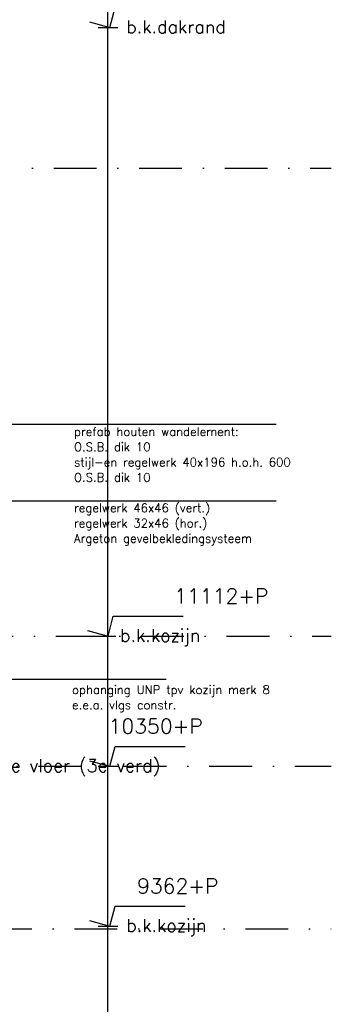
# Model space of a CAD drawing. Extents: x 0 to 317513, y 0 to 193913.
# Tile 98 of 105: x 240147 to 241971, y 159607 to 165367. Entities that reach past the tile are written whole.
import ezdxf

# ---------------------------------------------------------------- set-up
doc = ezdxf.new("R2010")
doc.units = 0
doc.header["$LTSCALE"] = 20
doc.header["$MEASUREMENT"] = 0
doc.linetypes.add('DASHDOT', pattern=[25, 12.5, -6.25, 0, -6.25])
doc.linetypes.add('DD1', pattern=[2.66667, 1.66667, -0.5, 0, -0.5])
doc.layers.get('0').update_dxf_attribs({"linetype": 'CONTINUOUS'})
for name, color, linetype in [('A--M01A1_MAATVOERING', 1, 'CONTINUOUS'), ('A--M01B1_HOOGTE_MAATV', 1, 'CONTINUOUS'), ('A--T01A-25_TEKST', 2, 'CONTINUOUS'), ('A--T01B2_HOOGTE_MAATV', 2, 'CONTINUOUS'), ('A--T01B3_HOOGTE_MAATV', 3, 'CONTINUOUS'), ('STRAMIEN', 8, 'DD1')]:
    doc.layers.add(name, color=color, linetype=linetype)
doc.styles.add('HIEMSTRA', font='romans.shx')
doc.styles.add('HOOGTEXT', font='ROMANS.shx', dxfattribs={"height": 2.5})

# ---------------------------------------------------------------- blocks, each defined once
blk = doc.blocks.new('HOOGTEP')
at = {"layer": 'A--M01A1_MAATVOERING'}
for p, q in [((0, 0), (0.62, 2.33)), ((0.62, 2.33), (8.79, 2.33)), ((-2.41, 0.65), (0, 0))]:
    blk.add_line(p, q, dxfattribs=at)
at = {"layer": 'A--M01B1_HOOGTE_MAATV'}
blk.add_line((-1.38, 0), (0.91, 0), dxfattribs=at)
at = {"layer": 'A--T01B2_HOOGTE_MAATV', "style": 'HOOGTEXT', "flags": 4}
blk.add_attdef('TEKST', (1.84, -0.67), '', height=1.5, dxfattribs=at)
at = {"layer": 'A--T01B3_HOOGTE_MAATV', "style": 'HOOGTEXT', "flags": 4}
blk.add_attdef('HOOGTE', (1.67, 3.82), '', height=1.75, dxfattribs=at)

msp = doc.modelspace()

# ---------------------------------------------------------------- linework, layer by layer
at = {"layer": 'A--T01A-25_TEKST'}
for p, q in [((241648.2, 162999.2), (239030.5, 162999.2)), ((241648.2, 162550.3), (239239, 162550.3)), ((241003, 161506.5), (239174.5, 161506.5))]:
    msp.add_line(p, q, dxfattribs=at)
at = {"layer": 'STRAMIEN', "linetype": 'Continuous'}
msp.add_line((240663.5, 147648.9), (240663.5, 168252), dxfattribs=at)
at = {"layer": 'STRAMIEN', "linetype": 'DASHDOT'}
for p, q in [((150828.6, 164499.3), (241970.6, 164499.3)), ((237857.2, 161761.1), (241970.6, 161761.1)), ((150738.4, 160999.3), (241970.6, 160999.3)), ((236467.3, 160049.3), (241970.6, 160049.3))]:
    msp.add_line(p, q, dxfattribs=at)

# ---------------------------------------------------------------- block references
ref = msp.add_blockref('HOOGTEP', (240675.2, 165321.3), dxfattribs=dict(xscale=50, yscale=50, zscale=50))
ref.add_attrib('TEKST', 'b.k.dakrand', (240770.7, 165287.8), dxfattribs={"layer": 'A--T01B2_HOOGTE_MAATV', "height": 75, "style": 'HOOGTEXT', "flags": 4})
ref.add_attrib('HOOGTE', '14657+P', (240833.8, 165512.3), dxfattribs={"layer": 'A--T01B3_HOOGTE_MAATV', "height": 87.5, "style": 'HOOGTEXT', "flags": 4})
ref = msp.add_blockref('HOOGTEP', (240663.6, 161761.1), dxfattribs=dict(xscale=50, yscale=50, zscale=50))
ref.add_attrib('TEKST', 'b.k.kozijn', (240734.1, 161727.5), dxfattribs={"layer": 'A--T01B2_HOOGTE_MAATV', "height": 75, "style": 'HOOGTEXT', "flags": 4})
ref.add_attrib('HOOGTE', '11112+P', (241051.3, 161952), dxfattribs={"layer": 'A--T01B3_HOOGTE_MAATV', "height": 87.5, "style": 'HOOGTEXT', "flags": 4})
ref = msp.add_blockref('HOOGTEP', (240675.2, 160999.3), dxfattribs=dict(xscale=50, yscale=50, zscale=50))
ref.add_attrib('TEKST', 'b.k. afgewerkte vloer (3e verd)', (239381.4, 160965.8), dxfattribs={"layer": 'A--T01B2_HOOGTE_MAATV', "height": 75, "style": 'HOOGTEXT', "flags": 4})
ref.add_attrib('HOOGTE', '10350+P', (240667.1, 161190.3), dxfattribs={"layer": 'A--T01B3_HOOGTE_MAATV', "height": 87.5, "style": 'HOOGTEXT', "flags": 4})
ref = msp.add_blockref('HOOGTEP', (240675.2, 160064.3), dxfattribs=dict(xscale=50, yscale=50, zscale=50))
ref.add_attrib('TEKST', 'b.k.kozijn', (240770.7, 160030.8), dxfattribs={"layer": 'A--T01B2_HOOGTE_MAATV', "height": 75, "style": 'HOOGTEXT', "flags": 4})
ref.add_attrib('HOOGTE', '9362+P', (240833.8, 160255.3), dxfattribs={"layer": 'A--T01B3_HOOGTE_MAATV', "height": 87.5, "style": 'HOOGTEXT', "flags": 4})

# ---------------------------------------------------------------- texts
at = {"layer": 'A--T01A-25_TEKST', "style": 'HIEMSTRA'}
for s, p in [('prefab houten wandelement:', (240464.7, 162932.1)), ('O.S.B. dik 10', (240464.7, 162842.9)), ('stijl-en regelwerk 40x196 h.o.h. 600', (240464.7, 162753.7)), ('O.S.B. dik 10', (240464.7, 162664.4)), ('regelwerk 46x46 (vert.)', (240464.7, 162486)), ('regelwerk 32x46 (hor.)', (240464.7, 162396.8)), ('Argeton gevelbekledingsysteem', (240464.7, 162307.6)), ('ophanging UNP tpv kozijn merk 8', (240453.6, 161422.4)), ('e.e.a. vlgs constr.', (240453.6, 161333.2))]:
    msp.add_text(s, height=50, dxfattribs=at).set_placement(p)

doc.saveas('drawing.dxf')
